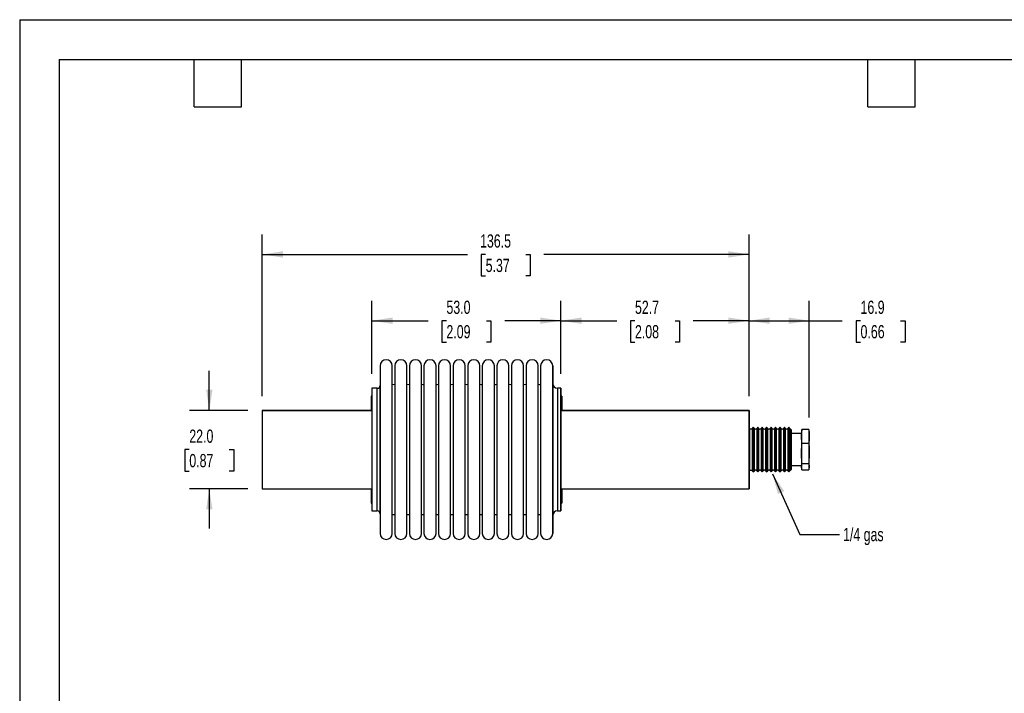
# Model space of a CAD drawing. Header units: millimetres. Extents: x 0 to 489, y 0 to 378.
# Tile 3 of 5: x 0 to 276, y 189 to 378. Entities that reach past the tile are written whole.
import ezdxf

# ---------------------------------------------------------------- set-up
doc = ezdxf.new("R2010")
doc.units = ezdxf.units.MM
doc.header["$LTSCALE"] = 1.75
doc.linetypes.add('CENTERX2', pattern=[20.32, 12.7, -2.54, 2.54, -2.54])
doc.layers.add('DIMENSIONS', color=140, linetype='Continuous', lineweight=25)
doc.layers.add('TEXT', color=140, linetype='Continuous', lineweight=25)
doc.styles.add('SLDTEXTSTYLE0', font='TXT', dxfattribs={"width": 0.7})
doc.dimstyles.new('SLDDIMSTYLE1', dxfattribs={"dimtxt": 3.776514, "dimasz": 5.7785, "dimexe": 0, "dimexo": 0.0625, "dimgap": 0.944128, "dimtad": 0, "dimtih": 1, "dimtoh": 1, "dimdec": 1, "dimrnd": 1e-09, "dimzin": 4, "dimdsep": 46, "dimtxsty": 'SLDTEXTSTYLE0', "dimsah": 1, "dimcen": 0.09, "dimadec": 0, "dimazin": 1, "dimtfac": 1, "dimtdec": 1, "dimtofl": 0, "dimtmove": 0, "dimatfit": 3, "dimfxl": 0, "dimfrac": 2, "dimtolj": 1, "dimtzin": 12, "dimarcsym": 0})
doc.dimstyles.new('SLDDIMSTYLE2', dxfattribs={"dimtxt": 3.776514, "dimasz": 5.7785, "dimexe": 0, "dimexo": 0.0625, "dimgap": 0.944128, "dimtad": 0, "dimtih": 1, "dimtoh": 1, "dimdec": 1, "dimrnd": 1e-09, "dimzin": 4, "dimdsep": 46, "dimtxsty": 'SLDTEXTSTYLE0', "dimsah": 1, "dimcen": 0.09, "dimadec": 0, "dimazin": 1, "dimtfac": 1, "dimtdec": 1, "dimtmove": 0, "dimatfit": 0, "dimfxl": 0, "dimfrac": 2, "dimtolj": 1, "dimtzin": 12, "dimarcsym": 0})
doc.dimstyles.new('SLDDIMSTYLE3', dxfattribs={"dimtxt": 3.776514, "dimasz": 5.7785, "dimexe": 0, "dimexo": 0.0625, "dimgap": 0.944128, "dimtad": 0, "dimtih": 1, "dimtoh": 1, "dimdec": 1, "dimrnd": 1e-09, "dimzin": 12, "dimdsep": 46, "dimtxsty": 'SLDTEXTSTYLE0', "dimsah": 1, "dimcen": 0.09, "dimadec": 0, "dimazin": 3, "dimtfac": 1, "dimtdec": 1, "dimtofl": 0, "dimtmove": 0, "dimatfit": 3, "dimfxl": 0, "dimfrac": 2, "dimtolj": 1, "dimtzin": 12, "dimarcsym": 0})
doc.dimstyles.new('SLDDIMSTYLE8', dxfattribs={"dimtxt": 0.18, "dimasz": 5.7785, "dimexe": 0, "dimexo": 0.0625, "dimgap": 0, "dimtad": 0, "dimtih": 1, "dimtoh": 1, "dimdec": 0, "dimrnd": 1e-09, "dimzin": 0, "dimdsep": 46, "dimtxsty": 'Standard', "dimsah": 1, "dimcen": 0.09, "dimadec": 0, "dimazin": 0, "dimtfac": 5.7785, "dimtdec": 0, "dimtofl": 0, "dimtmove": 0, "dimatfit": 3, "dimfxl": 0, "dimfrac": 2, "dimtolj": 1, "dimtzin": 0, "dimarcsym": 0})

# ---------------------------------------------------------------- blocks, each defined once
blk = doc.blocks.new('_D_16')
at = {"layer": 'DIMENSIONS'}
for p, q in [((53.18, 268.26), (53.18, 279.37)), ((64.02, 268.26), (47.62, 268.26)), ((47.57, 257.26), (46.3, 257.26)), ((46.3, 257.26), (46.3, 251.26)), ((58.79, 257.26), (60.06, 257.26)), ((60.06, 257.26), (60.06, 251.26)), ((46.3, 251.26), (47.57, 251.26)), ((60.06, 251.26), (58.79, 251.26)), ((64.02, 246.26), (47.62, 246.26)), ((53.18, 246.26), (53.18, 235.15))]:
    blk.add_line(p, q, dxfattribs=at)
for points in [[(53.18, 268.26), (54.07, 274.04), (52.29, 274.04)], [(53.18, 246.26), (52.29, 240.48), (54.07, 240.48)]]:
    blk.add_solid(points, dxfattribs=at)
at = {"layer": 'DIMENSIONS', "char_height": 3.704, "attachment_point": 1, "style": 'SLDTEXTSTYLE0'}
for s, insert in [('22.0', (47.57, 262.88)), ('0.87', (47.57, 256.03))]:
    blk.add_mtext(s, dxfattribs=dict(at, insert=insert))
blk = doc.blocks.new('_D_17')
at = {"layer": 'DIMENSIONS'}
for p, q in [((68.04, 272.29), (68.04, 317.55)), ((204.54, 272.29), (204.54, 317.55)), ((68.04, 312), (125.56, 312)), ((130.68, 312), (129.41, 312)), ((129.41, 312), (129.41, 306)), ((141.9, 312), (143.17, 312)), ((143.17, 312), (143.17, 306)), ((204.54, 312), (147.02, 312)), ((129.41, 306), (130.68, 306)), ((143.17, 306), (141.9, 306))]:
    blk.add_line(p, q, dxfattribs=at)
for points in [[(68.04, 312), (73.82, 311.11), (73.82, 312.89)], [(204.54, 312), (198.76, 312.89), (198.76, 311.11)]]:
    blk.add_solid(points, dxfattribs=at)
at = {"layer": 'DIMENSIONS', "char_height": 3.704, "attachment_point": 1, "style": 'SLDTEXTSTYLE0'}
for s, insert in [('136.5', (129.11, 317.62)), ('5.37', (130.68, 310.77))]:
    blk.add_mtext(s, dxfattribs=dict(at, insert=insert))
blk = doc.blocks.new('_D_18')
at = {"layer": 'DIMENSIONS'}
for p, q in [((98.79, 278.49), (98.79, 298.97)), ((151.79, 278.49), (151.79, 298.97)), ((98.79, 293.41), (114.56, 293.41)), ((119.68, 293.41), (118.41, 293.41)), ((118.41, 293.41), (118.41, 287.41)), ((130.9, 293.41), (132.17, 293.41)), ((132.17, 293.41), (132.17, 287.41)), ((151.79, 293.41), (136.02, 293.41)), ((118.41, 287.41), (119.68, 287.41)), ((132.17, 287.41), (130.9, 287.41))]:
    blk.add_line(p, q, dxfattribs=at)
for points in [[(98.79, 293.41), (104.57, 292.52), (104.57, 294.3)], [(151.79, 293.41), (146.01, 294.3), (146.01, 292.52)]]:
    blk.add_solid(points, dxfattribs=at)
at = {"layer": 'DIMENSIONS', "char_height": 3.704, "attachment_point": 1, "style": 'SLDTEXTSTYLE0'}
for s, insert in [('53.0', (119.68, 299.03)), ('2.09', (119.68, 292.18))]:
    blk.add_mtext(s, dxfattribs=dict(at, insert=insert))
blk = doc.blocks.new('_D_19')
at = {"layer": 'DIMENSIONS'}
for p, q in [((151.79, 278.49), (151.79, 298.97)), ((204.54, 272.29), (204.54, 298.97)), ((151.79, 293.41), (167.44, 293.41)), ((172.55, 293.41), (171.29, 293.41)), ((171.29, 293.41), (171.29, 287.41)), ((183.78, 293.41), (185.04, 293.41)), ((185.04, 293.41), (185.04, 287.41)), ((204.54, 293.41), (188.89, 293.41)), ((171.29, 287.41), (172.55, 287.41)), ((185.04, 287.41), (183.78, 287.41))]:
    blk.add_line(p, q, dxfattribs=at)
for points in [[(151.79, 293.41), (157.57, 292.52), (157.57, 294.3)], [(204.54, 293.41), (198.76, 294.3), (198.76, 292.52)]]:
    blk.add_solid(points, dxfattribs=at)
at = {"layer": 'DIMENSIONS', "char_height": 3.704, "attachment_point": 1, "style": 'SLDTEXTSTYLE0'}
for s, insert in [('52.7', (172.55, 299.03)), ('2.08', (172.55, 292.18))]:
    blk.add_mtext(s, dxfattribs=dict(at, insert=insert))
blk = doc.blocks.new('_D_20')
at = {"layer": 'DIMENSIONS'}
for p, q in [((204.54, 272.29), (204.54, 298.97)), ((221.42, 266.29), (221.42, 298.97)), ((204.54, 293.41), (221.42, 293.41)), ((221.42, 293.41), (230.69, 293.41)), ((235.81, 293.41), (234.54, 293.41)), ((234.54, 293.41), (234.54, 287.41)), ((247.03, 293.41), (248.3, 293.41)), ((248.3, 293.41), (248.3, 287.41)), ((234.54, 287.41), (235.81, 287.41)), ((248.3, 287.41), (247.03, 287.41))]:
    blk.add_line(p, q, dxfattribs=at)
for points in [[(204.54, 293.41), (210.32, 292.52), (210.32, 294.3)], [(221.42, 293.41), (215.64, 294.3), (215.64, 292.52)]]:
    blk.add_solid(points, dxfattribs=at)
at = {"layer": 'DIMENSIONS', "char_height": 3.704, "attachment_point": 1, "style": 'SLDTEXTSTYLE0'}
for s, insert in [('16.9', (235.81, 299.03)), ('0.66', (235.81, 292.18))]:
    blk.add_mtext(s, dxfattribs=dict(at, insert=insert))

msp = doc.modelspace()

# ---------------------------------------------------------------- linework, layer by layer
at = {"color": 7, "linetype": 'Continuous'}
for q in [(0, 0), (488.95, 377.83)]:
    msp.add_line((0, 377.83), q, dxfattribs=at)
for p, q in [((100.3, 274.46), (98.79, 274.46)), ((151.79, 274.46), (150.79, 274.46)), ((98.79, 272.26), (98.54, 272.26)), ((152.04, 272.26), (151.79, 272.26)), ((68.04, 268.27), (98.54, 268.27)), ((68.04, 268.27), (68.04, 268.26)), ((98.54, 268.26), (68.04, 268.26)), ((152.04, 268.27), (204.54, 268.27)), ((152.04, 268.26), (152.04, 268.27)), ((204.54, 268.26), (152.04, 268.26)), ((204.54, 268.27), (204.54, 262.81)), ((204.54, 268.27), (204.54, 268.26)), ((204.74, 263.01), (204.54, 262.81)), ((205.44, 263.01), (204.74, 263.01)), ((204.74, 251.51), (204.74, 263.01)), ((205.74, 263.51), (205.44, 263.21)), ((205.44, 263.21), (205.44, 251.31)), ((206.04, 263.21), (205.74, 263.51)), ((205.74, 251.01), (205.74, 263.51)), ((206.04, 263.09), (206.04, 263.21)), ((206.04, 251.31), (206.04, 263.09)), ((206.99, 263.51), (206.69, 263.21)), ((206.69, 263.21), (206.69, 263.09)), ((206.69, 263.09), (206.69, 251.31)), ((207.29, 263.21), (206.99, 263.51)), ((206.99, 251.01), (206.99, 263.51)), ((207.29, 263.09), (207.29, 263.21)), ((207.29, 251.31), (207.29, 263.09)), ((208.24, 263.51), (207.94, 263.21)), ((207.94, 263.21), (207.94, 263.09)), ((207.94, 263.09), (207.94, 251.31)), ((208.54, 263.21), (208.24, 263.51)), ((208.24, 251.01), (208.24, 263.51)), ((208.54, 263.09), (208.54, 263.21)), ((208.54, 251.31), (208.54, 263.09)), ((209.48, 263.51), (209.18, 263.21)), ((209.18, 263.21), (209.18, 263.09)), ((209.18, 263.09), (209.18, 251.31)), ((209.78, 263.21), (209.48, 263.51)), ((209.48, 251.01), (209.48, 263.51)), ((209.78, 263.09), (209.78, 263.21)), ((209.78, 251.31), (209.78, 263.09)), ((210.73, 263.51), (210.43, 263.21)), ((210.43, 263.21), (210.43, 263.09)), ((210.43, 263.09), (210.43, 251.31)), ((211.03, 263.21), (210.73, 263.51)), ((210.73, 251.01), (210.73, 263.51)), ((211.03, 263.09), (211.03, 263.21)), ((211.03, 251.31), (211.03, 263.09)), ((211.98, 263.51), (211.68, 263.21)), ((211.68, 263.21), (211.68, 263.09)), ((211.68, 263.09), (211.68, 251.31)), ((212.28, 263.21), (211.98, 263.51)), ((211.98, 251.01), (211.98, 263.51)), ((212.28, 263.09), (212.28, 263.21)), ((212.28, 251.31), (212.28, 263.09)), ((213.23, 263.51), (212.93, 263.21)), ((212.93, 263.21), (212.93, 263.09)), ((212.93, 263.09), (212.93, 251.31)), ((213.53, 263.21), (213.23, 263.51)), ((213.23, 251.01), (213.23, 263.51)), ((213.53, 263.09), (213.53, 263.21)), ((213.53, 251.31), (213.53, 263.09)), ((214.47, 263.51), (214.17, 263.21)), ((214.17, 263.21), (214.17, 263.09)), ((214.17, 263.09), (214.17, 251.31)), ((214.77, 263.21), (214.47, 263.51)), ((214.47, 251.01), (214.47, 263.51)), ((214.77, 263.09), (214.77, 263.21)), ((214.77, 251.31), (214.77, 263.09)), ((215.72, 263.51), (215.42, 263.21)), ((215.42, 263.21), (215.42, 263.09)), ((215.42, 263.09), (215.42, 251.31)), ((216.02, 263.21), (215.72, 263.51)), ((215.72, 251.01), (215.72, 263.51)), ((216.02, 251.31), (216.02, 263.21)), ((216.12, 263.01), (216.02, 263.01)), ((216.42, 262.71), (216.12, 263.01)), ((216.12, 257.26), (216.12, 263.01)), ((216.42, 251.81), (216.42, 262.71)), ((219.22, 260.99), (219.36, 262.92)), ((219.27, 262.53), (219.22, 262.26)), ((219.36, 262.92), (219.3, 262.53)), ((221.28, 262.92), (219.36, 262.92)), ((221.37, 262.53), (221.28, 262.92)), ((221.42, 262.26), (221.37, 262.53)), ((219.22, 261.76), (216.42, 261.76)), ((219.22, 262.26), (219.22, 260.99)), ((219.36, 259.06), (219.22, 260.99)), ((219.22, 260.99), (219.22, 256.24)), ((221.42, 260.99), (221.42, 262.26)), ((221.42, 256.24), (221.42, 260.99)), ((216.12, 251.51), (216.12, 257.26)), ((219.22, 256.24), (219.36, 259.06)), ((219.36, 259.06), (221.28, 259.06)), ((219.36, 253.41), (219.22, 256.24)), ((219.22, 256.24), (219.22, 252.51)), ((221.42, 256.24), (221.28, 253.41)), ((221.42, 252.51), (221.42, 256.24)), ((204.54, 251.71), (204.74, 251.51)), ((204.54, 251.71), (204.54, 246.27)), ((204.74, 251.51), (205.44, 251.51)), ((205.44, 251.31), (205.74, 251.01)), ((205.74, 251.01), (206.04, 251.31)), ((206.69, 251.31), (206.99, 251.01)), ((206.99, 251.01), (207.29, 251.31)), ((207.94, 251.31), (208.24, 251.01)), ((208.24, 251.01), (208.54, 251.31)), ((209.18, 251.31), (209.48, 251.01)), ((209.48, 251.01), (209.78, 251.31)), ((210.43, 251.31), (210.73, 251.01)), ((210.73, 251.01), (211.03, 251.31)), ((211.68, 251.31), (211.98, 251.01)), ((211.98, 251.01), (212.28, 251.31)), ((212.93, 251.31), (213.23, 251.01)), ((213.23, 251.01), (213.53, 251.31)), ((214.17, 251.31), (214.47, 251.01)), ((214.47, 251.01), (214.77, 251.31)), ((215.42, 251.31), (215.72, 251.01)), ((215.72, 251.01), (216.02, 251.31)), ((216.02, 251.51), (216.12, 251.51)), ((216.12, 251.51), (216.42, 251.81)), ((216.42, 252.76), (219.22, 252.76)), ((219.22, 252.51), (219.36, 253.41)), ((219.36, 251.61), (219.22, 252.51)), ((219.22, 252.51), (219.22, 252.26)), ((219.22, 252.26), (219.27, 252)), ((219.36, 253.41), (221.28, 253.41)), ((219.36, 251.61), (221.28, 251.61)), ((221.28, 253.41), (221.42, 252.51)), ((221.42, 252.51), (221.28, 251.61)), ((221.37, 252), (221.42, 252.26)), ((221.42, 252.26), (221.42, 252.51)), ((68.04, 246.26), (98.54, 246.26)), ((152.04, 246.26), (204.54, 246.26)), ((204.54, 246.26), (204.54, 246.27)), ((98.54, 242.26), (98.79, 242.26)), ((151.79, 242.26), (152.04, 242.26)), ((98.79, 240.06), (100.3, 240.06)), ((150.79, 240.06), (151.79, 240.06))]:
    msp.add_line(p, q)
at = {"flags": 128}
for points in [[(101.1, 280.74), (101.1, 280.75), (101.1, 280.55), (101.1, 280.16), (101.1, 279.58)], [(101.1, 279.58), (101.1, 278.82), (101.1, 277.87), (101.1, 276.68), (101.1, 275.31), (101.1, 273.7), (101.1, 271.92), (101.1, 269.95), (101.1, 267.84), (101.1, 265.63), (101.1, 263.32), (101.1, 261.78), (101.1, 260.22), (101.1, 258.64), (101.1, 256.36), (101.1, 254.09), (101.1, 251.98), (101.1, 249.91), (101.1, 247.9), (101.1, 245.97), (101.1, 244.03), (101.1, 242.21), (101.1, 240.46), (101.1, 238.89), (101.1, 237.48), (101.1, 236.28), (101.1, 235.3), (101.1, 234.56), (101.1, 234.2), (101.1, 233.95), (101.1, 233.8), (101.1, 233.79)], [(104.5, 233.76), (104.5, 233.82), (104.5, 234), (104.5, 234.3), (104.5, 234.71), (104.5, 235.24), (104.5, 235.89), (104.5, 236.64), (104.5, 237.49), (104.5, 238.45), (104.5, 239.5), (104.5, 240.65), (104.5, 241.87), (104.5, 243.18), (104.5, 244.56), (104.5, 246), (104.5, 247.5), (104.5, 249.05), (104.5, 250.64), (104.5, 252.27), (104.5, 253.92), (104.5, 255.59), (104.5, 257.26), (104.5, 258.94), (104.5, 260.61), (104.5, 262.26), (104.5, 263.88), (104.5, 265.48), (104.5, 267.03), (104.5, 268.53), (104.5, 269.97), (104.5, 271.35), (104.5, 272.65), (104.5, 273.88), (104.5, 275.02), (104.5, 276.08), (104.5, 277.03), (104.5, 277.89), (104.5, 278.64), (104.5, 279.28), (104.5, 279.81), (104.5, 280.23), (104.5, 280.52), (104.5, 280.7), (104.5, 280.76)], [(105.19, 280.76), (105.19, 280.7), (105.19, 280.52), (105.19, 280.23), (105.19, 279.81), (105.19, 279.28), (105.19, 278.64), (105.19, 277.89), (105.19, 277.03), (105.19, 276.08), (105.19, 275.02), (105.19, 273.88), (105.19, 272.65), (105.19, 271.35), (105.19, 269.97), (105.19, 268.53), (105.19, 267.03), (105.19, 265.48), (105.19, 263.88), (105.19, 262.26), (105.19, 260.61), (105.19, 258.94), (105.19, 257.26), (105.19, 255.59), (105.19, 253.92), (105.19, 252.27), (105.19, 250.64), (105.19, 249.05), (105.19, 247.5), (105.19, 246), (105.19, 244.56), (105.19, 243.18), (105.19, 241.87), (105.19, 240.65), (105.19, 239.5), (105.19, 238.45), (105.19, 237.49), (105.19, 236.64), (105.19, 235.89), (105.19, 235.24), (105.19, 234.71), (105.19, 234.3), (105.19, 234), (105.19, 233.82), (105.19, 233.76)], [(108.59, 233.76), (108.59, 233.82), (108.59, 234), (108.59, 234.3), (108.59, 234.71), (108.59, 235.24), (108.59, 235.89), (108.59, 236.64), (108.59, 237.49), (108.59, 238.45), (108.59, 239.5), (108.59, 240.65), (108.59, 241.87), (108.59, 243.18), (108.59, 244.56), (108.59, 246), (108.59, 247.5), (108.59, 249.05), (108.59, 250.64), (108.59, 252.27), (108.59, 253.92), (108.59, 255.59), (108.59, 257.26), (108.59, 258.94), (108.59, 260.61), (108.59, 262.26), (108.59, 263.88), (108.59, 265.48), (108.59, 267.03), (108.59, 268.53), (108.59, 269.97), (108.59, 271.35), (108.59, 272.65), (108.59, 273.88), (108.59, 275.02), (108.59, 276.08), (108.59, 277.03), (108.59, 277.89), (108.59, 278.64), (108.59, 279.28), (108.59, 279.81), (108.59, 280.23), (108.59, 280.52), (108.59, 280.7), (108.59, 280.76)], [(109.28, 280.76), (109.28, 280.7), (109.28, 280.52), (109.28, 280.23), (109.28, 279.81), (109.28, 279.28), (109.28, 278.64), (109.28, 277.89), (109.28, 277.03), (109.28, 276.08), (109.28, 275.02), (109.28, 273.88), (109.28, 272.65), (109.28, 271.35), (109.28, 269.97), (109.28, 268.53), (109.28, 267.03), (109.28, 265.48), (109.28, 263.88), (109.28, 262.26), (109.28, 260.61), (109.28, 258.94), (109.28, 257.26), (109.28, 255.59), (109.28, 253.92), (109.28, 252.27), (109.28, 250.64), (109.28, 249.05), (109.28, 247.5), (109.28, 246), (109.28, 244.56), (109.28, 243.18), (109.28, 241.87), (109.28, 240.65), (109.28, 239.5), (109.28, 238.45), (109.28, 237.49), (109.28, 236.64), (109.28, 235.89), (109.28, 235.24), (109.28, 234.71), (109.28, 234.3), (109.28, 234), (109.28, 233.82), (109.28, 233.76)], [(112.68, 233.76), (112.68, 233.82), (112.68, 234), (112.68, 234.3), (112.68, 234.71), (112.68, 235.24), (112.68, 235.89), (112.68, 236.64), (112.68, 237.49), (112.68, 238.45), (112.68, 239.5), (112.68, 240.65), (112.68, 241.87), (112.68, 243.18), (112.68, 244.56), (112.68, 246), (112.68, 247.5), (112.68, 249.05), (112.68, 250.64), (112.68, 252.27), (112.68, 253.92), (112.68, 255.59), (112.68, 257.26), (112.68, 258.94), (112.68, 260.61), (112.68, 262.26), (112.68, 263.88), (112.68, 265.48), (112.68, 267.03), (112.68, 268.53), (112.68, 269.97), (112.68, 271.35), (112.68, 272.65), (112.68, 273.88), (112.68, 275.02), (112.68, 276.08), (112.68, 277.03), (112.68, 277.89), (112.68, 278.64), (112.68, 279.28), (112.68, 279.81), (112.68, 280.23), (112.68, 280.52), (112.68, 280.7), (112.68, 280.76)], [(113.37, 280.76), (113.37, 280.7), (113.37, 280.52), (113.37, 280.23), (113.37, 279.81), (113.37, 279.28), (113.37, 278.64), (113.37, 277.89), (113.37, 277.03), (113.37, 276.08), (113.37, 275.02), (113.37, 273.88), (113.37, 272.65), (113.37, 271.35), (113.37, 269.97), (113.37, 268.53), (113.37, 267.03), (113.37, 265.48), (113.37, 263.88), (113.37, 262.26), (113.37, 260.61), (113.37, 258.94), (113.37, 257.26), (113.37, 255.59), (113.37, 253.92), (113.37, 252.27), (113.37, 250.64), (113.37, 249.05), (113.37, 247.5), (113.37, 246), (113.37, 244.56), (113.37, 243.18), (113.37, 241.87), (113.37, 240.65), (113.37, 239.5), (113.37, 238.45), (113.37, 237.49), (113.37, 236.64), (113.37, 235.89), (113.37, 235.24), (113.37, 234.71), (113.37, 234.3), (113.37, 234), (113.37, 233.82), (113.37, 233.76)], [(116.77, 233.76), (116.77, 233.82), (116.77, 234), (116.77, 234.3), (116.77, 234.71), (116.77, 235.24), (116.77, 235.89), (116.77, 236.64), (116.77, 237.49), (116.77, 238.45), (116.77, 239.5), (116.77, 240.65), (116.77, 241.87), (116.77, 243.18), (116.77, 244.56), (116.77, 246), (116.77, 247.5), (116.77, 249.05), (116.77, 250.64), (116.77, 252.27), (116.77, 253.92), (116.77, 255.59), (116.77, 257.26), (116.77, 258.94), (116.77, 260.61), (116.77, 262.26), (116.77, 263.88), (116.77, 265.48), (116.77, 267.03), (116.77, 268.53), (116.77, 269.97), (116.77, 271.35), (116.77, 272.65), (116.77, 273.88), (116.77, 275.02), (116.77, 276.08), (116.77, 277.03), (116.77, 277.89), (116.77, 278.64), (116.77, 279.28), (116.77, 279.81), (116.77, 280.23), (116.77, 280.52), (116.77, 280.7), (116.77, 280.76)], [(117.46, 280.76), (117.46, 280.7), (117.46, 280.52), (117.46, 280.23), (117.46, 279.81), (117.46, 279.28), (117.46, 278.64), (117.46, 277.89), (117.46, 277.03), (117.46, 276.08), (117.46, 275.02), (117.46, 273.88), (117.46, 272.65), (117.46, 271.35), (117.46, 269.97), (117.46, 268.53), (117.46, 267.03), (117.46, 265.48), (117.46, 263.88), (117.46, 262.26), (117.46, 260.61), (117.46, 258.94), (117.46, 257.26), (117.46, 255.59), (117.46, 253.92), (117.46, 252.27), (117.46, 250.64), (117.46, 249.05), (117.46, 247.5), (117.46, 246), (117.46, 244.56), (117.46, 243.18), (117.46, 241.87), (117.46, 240.65), (117.46, 239.5), (117.46, 238.45), (117.46, 237.49), (117.46, 236.64), (117.46, 235.89), (117.46, 235.24), (117.46, 234.71), (117.46, 234.3), (117.46, 234), (117.46, 233.82), (117.46, 233.76)], [(120.86, 233.76), (120.86, 233.82), (120.86, 234), (120.86, 234.3), (120.86, 234.71), (120.86, 235.24), (120.86, 235.89), (120.86, 236.64), (120.86, 237.49), (120.86, 238.45), (120.86, 239.5), (120.86, 240.65), (120.86, 241.87), (120.86, 243.18), (120.86, 244.56), (120.86, 246), (120.86, 247.5), (120.86, 249.05), (120.86, 250.64), (120.86, 252.27), (120.86, 253.92), (120.86, 255.59), (120.86, 257.26), (120.86, 258.94), (120.86, 260.61), (120.86, 262.26), (120.86, 263.88), (120.86, 265.48), (120.86, 267.03), (120.86, 268.53), (120.86, 269.97), (120.86, 271.35), (120.86, 272.65), (120.86, 273.88), (120.86, 275.02), (120.86, 276.08), (120.86, 277.03), (120.86, 277.89), (120.86, 278.64), (120.86, 279.28), (120.86, 279.81), (120.86, 280.23), (120.86, 280.52), (120.86, 280.7), (120.86, 280.76)], [(121.55, 280.76), (121.55, 280.7), (121.55, 280.52), (121.55, 280.23), (121.55, 279.81), (121.55, 279.28), (121.55, 278.64), (121.55, 277.89), (121.55, 277.03), (121.55, 276.08), (121.55, 275.02), (121.55, 273.88), (121.55, 272.65), (121.55, 271.35), (121.55, 269.97), (121.55, 268.53), (121.55, 267.03), (121.55, 265.48), (121.55, 263.88), (121.55, 262.26), (121.55, 260.61), (121.55, 258.94), (121.55, 257.26), (121.55, 255.59), (121.55, 253.92), (121.55, 252.27), (121.55, 250.64), (121.55, 249.05), (121.55, 247.5), (121.55, 246), (121.55, 244.56), (121.55, 243.18), (121.55, 241.87), (121.55, 240.65), (121.55, 239.5), (121.55, 238.45), (121.55, 237.49), (121.55, 236.64), (121.55, 235.89), (121.55, 235.24), (121.55, 234.71), (121.55, 234.3), (121.55, 234), (121.55, 233.82), (121.55, 233.76)], [(124.95, 233.76), (124.95, 233.82), (124.95, 234), (124.95, 234.3), (124.95, 234.71), (124.95, 235.24), (124.95, 235.89), (124.95, 236.64), (124.95, 237.49), (124.95, 238.45), (124.95, 239.5), (124.95, 240.65), (124.95, 241.87), (124.95, 243.18), (124.95, 244.56), (124.95, 246), (124.95, 247.5), (124.95, 249.05), (124.95, 250.64), (124.95, 252.27), (124.95, 253.92), (124.95, 255.59), (124.95, 257.26), (124.95, 258.94), (124.95, 260.61), (124.95, 262.26), (124.95, 263.88), (124.95, 265.48), (124.95, 267.03), (124.95, 268.53), (124.95, 269.97), (124.95, 271.35), (124.95, 272.65), (124.95, 273.88), (124.95, 275.02), (124.95, 276.08), (124.95, 277.03), (124.95, 277.89), (124.95, 278.64), (124.95, 279.28), (124.95, 279.81), (124.95, 280.23), (124.95, 280.52), (124.95, 280.7), (124.95, 280.76)], [(125.64, 280.76), (125.64, 280.7), (125.64, 280.52), (125.64, 280.23), (125.64, 279.81), (125.64, 279.28), (125.64, 278.64), (125.64, 277.89), (125.64, 277.03), (125.64, 276.08), (125.64, 275.02), (125.64, 273.88), (125.64, 272.65), (125.64, 271.35), (125.64, 269.97), (125.64, 268.53), (125.64, 267.03), (125.64, 265.48), (125.64, 263.88), (125.64, 262.26), (125.64, 260.61), (125.64, 258.94), (125.64, 257.26), (125.64, 255.59), (125.64, 253.92), (125.64, 252.27), (125.64, 250.64), (125.64, 249.05), (125.64, 247.5), (125.64, 246), (125.64, 244.56), (125.64, 243.18), (125.64, 241.87), (125.64, 240.65), (125.64, 239.5), (125.64, 238.45), (125.64, 237.49), (125.64, 236.64), (125.64, 235.89), (125.64, 235.24), (125.64, 234.71), (125.64, 234.3), (125.64, 234), (125.64, 233.82), (125.64, 233.76)], [(129.04, 233.76), (129.04, 233.82), (129.04, 234), (129.04, 234.3), (129.04, 234.71), (129.04, 235.24), (129.04, 235.89), (129.04, 236.64), (129.04, 237.49), (129.04, 238.45), (129.04, 239.5), (129.04, 240.65), (129.04, 241.87), (129.04, 243.18), (129.04, 244.56), (129.04, 246), (129.04, 247.5), (129.04, 249.05), (129.04, 250.64), (129.04, 252.27), (129.04, 253.92), (129.04, 255.59), (129.04, 257.26), (129.04, 258.94), (129.04, 260.61), (129.04, 262.26), (129.04, 263.88), (129.04, 265.48), (129.04, 267.03), (129.04, 268.53), (129.04, 269.97), (129.04, 271.35), (129.04, 272.65), (129.04, 273.88), (129.04, 275.02), (129.04, 276.08), (129.04, 277.03), (129.04, 277.89), (129.04, 278.64), (129.04, 279.28), (129.04, 279.81), (129.04, 280.23), (129.04, 280.52), (129.04, 280.7), (129.04, 280.76)], [(129.73, 280.76), (129.73, 280.7), (129.73, 280.52), (129.73, 280.23), (129.73, 279.81), (129.73, 279.28), (129.73, 278.64), (129.73, 277.89), (129.73, 277.03), (129.73, 276.08), (129.73, 275.02), (129.73, 273.88), (129.73, 272.65), (129.73, 271.35), (129.73, 269.97), (129.73, 268.53), (129.73, 267.03), (129.73, 265.48), (129.73, 263.88), (129.73, 262.26), (129.73, 260.61), (129.73, 258.94), (129.73, 257.26), (129.73, 255.59), (129.73, 253.92), (129.73, 252.27), (129.73, 250.64), (129.73, 249.05), (129.73, 247.5), (129.73, 246), (129.73, 244.56), (129.73, 243.18), (129.73, 241.87), (129.73, 240.65), (129.73, 239.5), (129.73, 238.45), (129.73, 237.49), (129.73, 236.64), (129.73, 235.89), (129.73, 235.24), (129.73, 234.71), (129.73, 234.3), (129.73, 234), (129.73, 233.82), (129.73, 233.76)], [(133.13, 233.76), (133.13, 233.82), (133.13, 234), (133.13, 234.3), (133.13, 234.71), (133.13, 235.24), (133.13, 235.89), (133.13, 236.64), (133.13, 237.49), (133.13, 238.45), (133.13, 239.5), (133.13, 240.65), (133.13, 241.87), (133.13, 243.18), (133.13, 244.56), (133.13, 246), (133.13, 247.5), (133.13, 249.05), (133.13, 250.64), (133.13, 252.27), (133.13, 253.92), (133.13, 255.59), (133.13, 257.26), (133.13, 258.94), (133.13, 260.61), (133.13, 262.26), (133.13, 263.88), (133.13, 265.48), (133.13, 267.03), (133.13, 268.53), (133.13, 269.97), (133.13, 271.35), (133.13, 272.65), (133.13, 273.88), (133.13, 275.02), (133.13, 276.08), (133.13, 277.03), (133.13, 277.89), (133.13, 278.64), (133.13, 279.28), (133.13, 279.81), (133.13, 280.23), (133.13, 280.52), (133.13, 280.7), (133.13, 280.76)], [(133.82, 280.76), (133.82, 280.7), (133.82, 280.52), (133.82, 280.23), (133.82, 279.81), (133.82, 279.28), (133.82, 278.64), (133.82, 277.89), (133.82, 277.03), (133.82, 276.08), (133.82, 275.02), (133.82, 273.88), (133.82, 272.65), (133.82, 271.35), (133.82, 269.97), (133.82, 268.53), (133.82, 267.03), (133.82, 265.48), (133.82, 263.88), (133.82, 262.26), (133.82, 260.61), (133.82, 258.94), (133.82, 257.26), (133.82, 255.59), (133.82, 253.92), (133.82, 252.27), (133.82, 250.64), (133.82, 249.05), (133.82, 247.5), (133.82, 246), (133.82, 244.56), (133.82, 243.18), (133.82, 241.87), (133.82, 240.65), (133.82, 239.5), (133.82, 238.45), (133.82, 237.49), (133.82, 236.64), (133.82, 235.89), (133.82, 235.24), (133.82, 234.71), (133.82, 234.3), (133.82, 234), (133.82, 233.82), (133.82, 233.76)], [(137.22, 233.76), (137.22, 233.82), (137.22, 234), (137.22, 234.3), (137.22, 234.71), (137.22, 235.24), (137.22, 235.89), (137.22, 236.64), (137.22, 237.49), (137.22, 238.45), (137.22, 239.5), (137.22, 240.65), (137.22, 241.87), (137.22, 243.18), (137.22, 244.56), (137.22, 246), (137.22, 247.5), (137.22, 249.05), (137.22, 250.64), (137.22, 252.27), (137.22, 253.92), (137.22, 255.59), (137.22, 257.26), (137.22, 258.94), (137.22, 260.61), (137.22, 262.26), (137.22, 263.88), (137.22, 265.48), (137.22, 267.03), (137.22, 268.53), (137.22, 269.97), (137.22, 271.35), (137.22, 272.65), (137.22, 273.88), (137.22, 275.02), (137.22, 276.08), (137.22, 277.03), (137.22, 277.89), (137.22, 278.64), (137.22, 279.28), (137.22, 279.81), (137.22, 280.23), (137.22, 280.52), (137.22, 280.7), (137.22, 280.76)], [(137.91, 280.76), (137.91, 280.7), (137.91, 280.52), (137.91, 280.23), (137.91, 279.81), (137.91, 279.28), (137.91, 278.64), (137.91, 277.89), (137.91, 277.03), (137.91, 276.08), (137.91, 275.02), (137.91, 273.88), (137.91, 272.65), (137.91, 271.35), (137.91, 269.97), (137.91, 268.53), (137.91, 267.03), (137.91, 265.48), (137.91, 263.88), (137.91, 262.26), (137.91, 260.61), (137.91, 258.94), (137.91, 257.26), (137.91, 255.59), (137.91, 253.92), (137.91, 252.27), (137.91, 250.64), (137.91, 249.05), (137.91, 247.5), (137.91, 246), (137.91, 244.56), (137.91, 243.18), (137.91, 241.87), (137.91, 240.65), (137.91, 239.5), (137.91, 238.45), (137.91, 237.49), (137.91, 236.64), (137.91, 235.89), (137.91, 235.24), (137.91, 234.71), (137.91, 234.3), (137.91, 234), (137.91, 233.82), (137.91, 233.76)], [(141.31, 233.76), (141.31, 233.82), (141.31, 234), (141.31, 234.3), (141.31, 234.71), (141.31, 235.24), (141.31, 235.89), (141.31, 236.64), (141.31, 237.49), (141.31, 238.45), (141.31, 239.5), (141.31, 240.65), (141.31, 241.87), (141.31, 243.18), (141.31, 244.56), (141.31, 246), (141.31, 247.5), (141.31, 249.05), (141.31, 250.64), (141.31, 252.27), (141.31, 253.92), (141.31, 255.59), (141.31, 257.26), (141.31, 258.94), (141.31, 260.61), (141.31, 262.26), (141.31, 263.88), (141.31, 265.48), (141.31, 267.03), (141.31, 268.53), (141.31, 269.97), (141.31, 271.35), (141.31, 272.65), (141.31, 273.88), (141.31, 275.02), (141.31, 276.08), (141.31, 277.03), (141.31, 277.89), (141.31, 278.64), (141.31, 279.28), (141.31, 279.81), (141.31, 280.23), (141.31, 280.52), (141.31, 280.7), (141.31, 280.76)], [(142, 280.76), (142, 280.7), (142, 280.52), (142, 280.23), (142, 279.81), (142, 279.28), (142, 278.64), (142, 277.89), (142, 277.03), (142, 276.08), (142, 275.02), (142, 273.88), (142, 272.65), (142, 271.35), (142, 269.97), (142, 268.53), (142, 267.03), (142, 265.48), (142, 263.88), (142, 262.26), (142, 260.61), (142, 258.94), (142, 257.26), (142, 255.59), (142, 253.92), (142, 252.27), (142, 250.64), (142, 249.05), (142, 247.5), (142, 246), (142, 244.56), (142, 243.18), (142, 241.87), (142, 240.65), (142, 239.5), (142, 238.45), (142, 237.49), (142, 236.64), (142, 235.89), (142, 235.24), (142, 234.71), (142, 234.3), (142, 234), (142, 233.82), (142, 233.76)], [(145.4, 233.76), (145.4, 233.82), (145.4, 234), (145.4, 234.3), (145.4, 234.71), (145.4, 235.24), (145.4, 235.89), (145.4, 236.64), (145.4, 237.49), (145.4, 238.45), (145.4, 239.5), (145.4, 240.65), (145.4, 241.87), (145.4, 243.18), (145.4, 244.56), (145.4, 246), (145.4, 247.5), (145.4, 249.05), (145.4, 250.64), (145.4, 252.27), (145.4, 253.92), (145.4, 255.59), (145.4, 257.26), (145.4, 258.94), (145.4, 260.61), (145.4, 262.26), (145.4, 263.88), (145.4, 265.48), (145.4, 267.03), (145.4, 268.53), (145.4, 269.97), (145.4, 271.35), (145.4, 272.65), (145.4, 273.88), (145.4, 275.02), (145.4, 276.08), (145.4, 277.03), (145.4, 277.89), (145.4, 278.64), (145.4, 279.28), (145.4, 279.81), (145.4, 280.23), (145.4, 280.52), (145.4, 280.7), (145.4, 280.76)], [(146.09, 280.76), (146.09, 280.7), (146.09, 280.52), (146.09, 280.23), (146.09, 279.81), (146.09, 279.28), (146.09, 278.64), (146.09, 277.89), (146.09, 277.03), (146.09, 276.08), (146.09, 275.02), (146.09, 273.88), (146.09, 272.65), (146.09, 271.35), (146.09, 269.97), (146.09, 268.53), (146.09, 267.03), (146.09, 265.48), (146.09, 263.88), (146.09, 262.26), (146.09, 260.61), (146.09, 258.94), (146.09, 257.26), (146.09, 255.59), (146.09, 253.92), (146.09, 252.27), (146.09, 250.64), (146.09, 249.05), (146.09, 247.5), (146.09, 246), (146.09, 244.56), (146.09, 243.18), (146.09, 241.87), (146.09, 240.65), (146.09, 239.5), (146.09, 238.45), (146.09, 237.49), (146.09, 236.64), (146.09, 235.89), (146.09, 235.24), (146.09, 234.71), (146.09, 234.3), (146.09, 234), (146.09, 233.82), (146.09, 233.76)], [(149.49, 279.58), (149.49, 280.16), (149.49, 280.55), (149.49, 280.75), (149.49, 280.74)], [(149.49, 280.72), (149.49, 280.46), (149.49, 279.97), (149.49, 279.23), (149.49, 278.25), (149.49, 277.05), (149.49, 275.63), (149.49, 274.6), (149.49, 273.5), (149.49, 272.32), (149.49, 270.5), (149.49, 268.56), (149.49, 266.63), (149.49, 264.62), (149.49, 262.55), (149.49, 260.44), (149.49, 258.17)], [(149.49, 234.94), (149.49, 234.37), (149.49, 233.98), (149.49, 233.78), (149.49, 233.8), (149.49, 234.06), (149.49, 234.56), (149.49, 235.3), (149.49, 236.28), (149.49, 237.48), (149.49, 238.89), (149.49, 239.92), (149.49, 241.03), (149.49, 242.21), (149.49, 244.03), (149.49, 245.97), (149.49, 247.9), (149.49, 249.91), (149.49, 251.98), (149.49, 254.09), (149.49, 256.36), (149.49, 258.64), (149.49, 261), (149.49, 263.32), (149.49, 265.63), (149.49, 267.84), (149.49, 269.95), (149.49, 271.92), (149.49, 273.12), (149.49, 274.25), (149.49, 275.31), (149.49, 276.68), (149.49, 277.87), (149.49, 278.82), (149.49, 279.58)], [(98.79, 274.46), (98.79, 274.4), (98.79, 274.23), (98.79, 273.94), (98.79, 273.53), (98.79, 273.01), (98.79, 272.39), (98.79, 271.66), (98.79, 270.84), (98.79, 269.92), (98.79, 268.91), (98.79, 267.83), (98.79, 266.67), (98.79, 265.45), (98.79, 264.17), (98.79, 262.85), (98.79, 261.49), (98.79, 260.09), (98.79, 258.68), (98.79, 257.26)], [(100.3, 240.06), (100.3, 240.06), (100.3, 240.14), (100.3, 240.33), (100.3, 240.64), (100.3, 241.06), (100.3, 241.6), (100.3, 242.24), (100.3, 242.98), (100.3, 243.82), (100.3, 244.75), (100.3, 245.77), (100.3, 246.87), (100.3, 248.03), (100.3, 249.26), (100.3, 250.55), (100.3, 251.88), (100.3, 253.25), (100.3, 254.64), (100.3, 256.05), (100.3, 257.47), (100.3, 258.89), (100.3, 260.3), (100.3, 261.69), (100.3, 263.05), (100.3, 264.37), (100.3, 265.63), (100.3, 266.85), (100.3, 267.99), (100.3, 269.07), (100.3, 270.06), (100.3, 270.96), (100.3, 271.78), (100.3, 272.49), (100.3, 273.1), (100.3, 273.6), (100.3, 273.99), (100.3, 274.26), (100.3, 274.42), (100.3, 274.46)], [(101.1, 274.36), (101.1, 274.92), (101.1, 275.22), (101.1, 275.23)], [(101.1, 239.3), (101.1, 239.29), (101.1, 239.49), (101.1, 239.87), (101.1, 240.44), (101.1, 241.19), (101.1, 242.11), (101.1, 243.19), (101.1, 244.4), (101.1, 245.73), (101.1, 247.61), (101.1, 249.59), (101.1, 251.63), (101.1, 253.75), (101.1, 255.99), (101.1, 258.32), (101.1, 260.12), (101.1, 261.9), (101.1, 263.67), (101.1, 265.37), (101.1, 266.98), (101.1, 268.49), (101.1, 269.85), (101.1, 271.08), (101.1, 272.46), (101.1, 273.55), (101.1, 274.36)], [(105.19, 275.51), (104.85, 275.46), (104.5, 275.51)], [(109.28, 275.51), (108.94, 275.46), (108.59, 275.51)], [(113.37, 275.51), (113.03, 275.46), (112.68, 275.51)], [(117.46, 275.51), (117.12, 275.46), (116.77, 275.51)], [(121.55, 275.51), (121.21, 275.46), (120.86, 275.51)], [(125.64, 275.51), (125.3, 275.46), (124.95, 275.51)], [(129.73, 275.51), (129.39, 275.46), (129.04, 275.51)], [(133.82, 275.51), (133.48, 275.46), (133.13, 275.51)], [(137.91, 275.51), (137.57, 275.46), (137.22, 275.51)], [(142, 275.51), (141.66, 275.46), (141.31, 275.51)], [(146.09, 275.51), (145.75, 275.46), (145.4, 275.51)], [(149.49, 274.83), (149.49, 275.41), (149.49, 275.72), (149.49, 275.73), (149.49, 275.53), (149.49, 275.14), (149.49, 274.55), (149.49, 273.78), (149.49, 272.84), (149.49, 271.72), (149.49, 270.49), (149.49, 269.12), (149.49, 267.18), (149.49, 265.15), (149.49, 263.05), (149.49, 260.87), (149.49, 258.57), (149.49, 256.18), (149.49, 254.32), (149.49, 252.5), (149.49, 250.68), (149.49, 248.93), (149.49, 247.28), (149.49, 245.73), (149.49, 244.33), (149.49, 243.06), (149.49, 241.65), (149.49, 240.53), (149.49, 239.69)], [(149.49, 239.69), (149.49, 239.12), (149.49, 238.81), (149.49, 238.79), (149.49, 239), (149.49, 239.39), (149.49, 239.97), (149.49, 240.74), (149.49, 241.69), (149.49, 242.8), (149.49, 244.04), (149.49, 245.41), (149.49, 247.34), (149.49, 249.38), (149.49, 251.47), (149.49, 253.65), (149.49, 255.96), (149.49, 258.35), (149.49, 260.2), (149.49, 262.03), (149.49, 263.85), (149.49, 265.59), (149.49, 267.25), (149.49, 268.8), (149.49, 270.2), (149.49, 271.47), (149.49, 272.88), (149.49, 274), (149.49, 274.83)], [(150.79, 274.46), (150.79, 274.4), (150.79, 274.23), (150.79, 273.94), (150.79, 273.53), (150.79, 273.01), (150.79, 272.39), (150.79, 271.66), (150.79, 270.84), (150.79, 269.92), (150.79, 268.91), (150.79, 267.83), (150.79, 266.67), (150.79, 265.45), (150.79, 264.17), (150.79, 262.85), (150.79, 261.49), (150.79, 260.09), (150.79, 258.68), (150.79, 257.26)], [(151.79, 257.26), (151.79, 258.68), (151.79, 260.09), (151.79, 261.49), (151.79, 262.85), (151.79, 264.17), (151.79, 265.45), (151.79, 266.67), (151.79, 267.83), (151.79, 268.91), (151.79, 269.92), (151.79, 270.84), (151.79, 271.66), (151.79, 272.39), (151.79, 273.01), (151.79, 273.53), (151.79, 273.94), (151.79, 274.23), (151.79, 274.4), (151.79, 274.46), (151.79, 274.4), (151.79, 274.23), (151.79, 273.94), (151.79, 273.53), (151.79, 273.01), (151.79, 272.39), (151.79, 271.66), (151.79, 270.84), (151.79, 269.92), (151.79, 268.91), (151.79, 267.83), (151.79, 266.67), (151.79, 265.45), (151.79, 264.17), (151.79, 262.85), (151.79, 261.49), (151.79, 260.09), (151.79, 258.68), (151.79, 257.26), (151.79, 255.84), (151.79, 254.43), (151.79, 253.04), (151.79, 251.68), (151.79, 250.35), (151.79, 249.08), (151.79, 247.86), (151.79, 246.7), (151.79, 245.61), (151.79, 244.61), (151.79, 243.69), (151.79, 242.86), (151.79, 242.14), (151.79, 241.51), (151.79, 240.99), (151.79, 240.59), (151.79, 240.3), (151.79, 240.12), (151.79, 240.06), (151.79, 240.12), (151.79, 240.3), (151.79, 240.59), (151.79, 240.99), (151.79, 241.51), (151.79, 242.14), (151.79, 242.86), (151.79, 243.69), (151.79, 244.61), (151.79, 245.61), (151.79, 246.7), (151.79, 247.86), (151.79, 249.08), (151.79, 250.35), (151.79, 251.68), (151.79, 253.04), (151.79, 254.43), (151.79, 255.84), (151.79, 257.26)], [(98.54, 272.26), (98.54, 272.25), (98.54, 272.13), (98.54, 271.9), (98.54, 271.56), (98.54, 271.1), (98.54, 270.54), (98.54, 269.88), (98.54, 269.11), (98.54, 268.26)], [(151.79, 272.26), (151.79, 272.26), (151.79, 272.17), (151.79, 271.97), (151.79, 271.65), (151.79, 271.21), (151.79, 270.67), (151.79, 270.03), (151.79, 269.28), (151.79, 268.44), (151.79, 267.51), (151.79, 266.5), (151.79, 265.42), (151.79, 264.28), (151.79, 263.08), (151.79, 261.84), (151.79, 260.55), (151.79, 259.25), (151.79, 257.93), (151.79, 256.6), (151.79, 255.28), (151.79, 253.97), (151.79, 252.69), (151.79, 251.45), (151.79, 250.25), (151.79, 249.1), (151.79, 248.02), (151.79, 247.01), (151.79, 246.09), (151.79, 245.25), (151.79, 244.5), (151.79, 243.85), (151.79, 243.31), (151.79, 242.88), (151.79, 242.56), (151.79, 242.35), (151.79, 242.27), (151.79, 242.26)], [(152.04, 268.26), (152.04, 269.11), (152.04, 269.88), (152.04, 270.54), (152.04, 271.1), (152.04, 271.56), (152.04, 271.9), (152.04, 272.13), (152.04, 272.25), (152.04, 272.25), (152.04, 272.13), (152.04, 271.9), (152.04, 271.56), (152.04, 271.1), (152.04, 270.54), (152.04, 269.88), (152.04, 269.12), (152.04, 268.27)], [(68.04, 268.26), (68.04, 267.28), (68.04, 266.22), (68.04, 265.09), (68.04, 263.88), (68.04, 262.63), (68.04, 261.32), (68.04, 259.99), (68.04, 258.63), (68.04, 257.26), (68.04, 255.89), (68.04, 254.53), (68.04, 253.2), (68.04, 251.89), (68.04, 250.64), (68.04, 249.44), (68.04, 248.3), (68.04, 247.24), (68.04, 246.26)], [(81.04, 268.26), (81.95, 268.26), (82.85, 268.26), (83.72, 268.26), (84.54, 268.26), (85.3, 268.26), (85.99, 268.26), (86.59, 268.26), (87.1, 268.26), (87.51, 268.26), (87.8, 268.26), (87.98, 268.26), (88.04, 268.26), (87.98, 268.26), (87.8, 268.26), (87.51, 268.26), (87.1, 268.26), (86.59, 268.26), (85.99, 268.26), (85.3, 268.26), (84.54, 268.26), (83.72, 268.26), (82.85, 268.26), (81.95, 268.26), (81.04, 268.26), (80.13, 268.26), (79.23, 268.26), (78.36, 268.26), (77.54, 268.26), (76.78, 268.26), (76.09, 268.26), (75.49, 268.26), (74.98, 268.26), (74.57, 268.26), (74.28, 268.26), (74.1, 268.26), (74.04, 268.26), (74.1, 268.26), (74.28, 268.26), (74.57, 268.26), (74.98, 268.26), (75.49, 268.26), (76.09, 268.26), (76.78, 268.26), (77.54, 268.26), (78.36, 268.26), (79.23, 268.26), (80.13, 268.26), (81.04, 268.26)], [(163.54, 268.26), (164.45, 268.26), (165.35, 268.26), (166.22, 268.26), (167.04, 268.26), (167.8, 268.26), (168.49, 268.26), (169.09, 268.26), (169.6, 268.26), (170.01, 268.26), (170.3, 268.26), (170.48, 268.26), (170.54, 268.26), (170.48, 268.26), (170.3, 268.26), (170.01, 268.26), (169.6, 268.26), (169.09, 268.26), (168.49, 268.26), (167.8, 268.26), (167.04, 268.26), (166.22, 268.26), (165.35, 268.26), (164.45, 268.26), (163.54, 268.26), (162.63, 268.26), (161.73, 268.26), (160.86, 268.26), (160.04, 268.26), (159.28, 268.26), (158.59, 268.26), (157.99, 268.26), (157.48, 268.26), (157.07, 268.26), (156.78, 268.26), (156.6, 268.26), (156.54, 268.26), (156.6, 268.26), (156.78, 268.26), (157.07, 268.26), (157.48, 268.26), (157.99, 268.26), (158.59, 268.26), (159.28, 268.26), (160.04, 268.26), (160.86, 268.26), (161.73, 268.26), (162.63, 268.26), (163.54, 268.26)], [(188.54, 268.26), (189.45, 268.26), (190.35, 268.26), (191.22, 268.26), (192.04, 268.26), (192.8, 268.26), (193.49, 268.26), (194.09, 268.26), (194.6, 268.26), (195.01, 268.26), (195.3, 268.26), (195.48, 268.26), (195.54, 268.26), (195.48, 268.26), (195.3, 268.26), (195.01, 268.26), (194.6, 268.26), (194.09, 268.26), (193.49, 268.26), (192.8, 268.26), (192.04, 268.26), (191.22, 268.26), (190.35, 268.26), (189.45, 268.26), (188.54, 268.26), (187.63, 268.26), (186.73, 268.26), (185.86, 268.26), (185.04, 268.26), (184.28, 268.26), (183.59, 268.26), (182.99, 268.26), (182.48, 268.26), (182.07, 268.26), (181.78, 268.26), (181.6, 268.26), (181.54, 268.26), (181.6, 268.26), (181.78, 268.26), (182.07, 268.26), (182.48, 268.26), (182.99, 268.26), (183.59, 268.26), (184.28, 268.26), (185.04, 268.26), (185.86, 268.26), (186.73, 268.26), (187.63, 268.26), (188.54, 268.26)], [(204.54, 246.26), (204.54, 247.24), (204.54, 248.3), (204.54, 249.44), (204.54, 250.64), (204.54, 251.89), (204.54, 253.2), (204.54, 254.53), (204.54, 255.89), (204.54, 257.26), (204.54, 258.63), (204.54, 259.99), (204.54, 261.32), (204.54, 262.63), (204.54, 263.88), (204.54, 265.09), (204.54, 266.22), (204.54, 267.28), (204.54, 268.26)], [(221.28, 262.92), (221.38, 261.95), (221.42, 260.99)], [(221.42, 260.99), (221.38, 260.03), (221.28, 259.06)], [(98.79, 257.26), (98.79, 255.84), (98.79, 254.43), (98.79, 253.04), (98.79, 251.68), (98.79, 250.35), (98.79, 249.08), (98.79, 247.86), (98.79, 246.7), (98.79, 245.61), (98.79, 244.61), (98.79, 243.69), (98.79, 242.86), (98.79, 242.14), (98.79, 241.51), (98.79, 240.99), (98.79, 240.59), (98.79, 240.3), (98.79, 240.12), (98.79, 240.06)], [(150.79, 257.26), (150.79, 255.84), (150.79, 254.43), (150.79, 253.04), (150.79, 251.68), (150.79, 250.35), (150.79, 249.08), (150.79, 247.86), (150.79, 246.7), (150.79, 245.61), (150.79, 244.61), (150.79, 243.69), (150.79, 242.86), (150.79, 242.14), (150.79, 241.51), (150.79, 240.99), (150.79, 240.59), (150.79, 240.3), (150.79, 240.12), (150.79, 240.06)], [(221.28, 259.06), (221.38, 257.65), (221.42, 256.24)], [(149.49, 256.24), (149.49, 255.89), (149.49, 253.53), (149.49, 251.21), (149.49, 248.9), (149.49, 246.68), (149.49, 244.58), (149.49, 242.61), (149.49, 241.4), (149.49, 240.27), (149.49, 239.22), (149.49, 237.85), (149.49, 236.66), (149.49, 235.71), (149.49, 234.94)], [(98.54, 246.26), (98.54, 245.41), (98.54, 244.65), (98.54, 243.98), (98.54, 243.42), (98.54, 242.97), (98.54, 242.62), (98.54, 242.39), (98.54, 242.28), (98.54, 242.26)], [(152.04, 246.27), (152.04, 245.41), (152.04, 244.65), (152.04, 243.99), (152.04, 243.42), (152.04, 242.97), (152.04, 242.62), (152.04, 242.39), (152.04, 242.28), (152.04, 242.28), (152.04, 242.39), (152.04, 242.62), (152.04, 242.97), (152.04, 243.42), (152.04, 243.98), (152.04, 244.65), (152.04, 245.41), (152.04, 246.26)], [(104.5, 239.02), (104.85, 239.06), (105.19, 239.02)], [(108.59, 239.02), (108.94, 239.06), (109.28, 239.02)], [(112.68, 239.02), (113.03, 239.06), (113.37, 239.02)], [(116.77, 239.02), (117.12, 239.06), (117.46, 239.02)], [(120.86, 239.02), (121.21, 239.06), (121.55, 239.02)], [(124.95, 239.02), (125.3, 239.06), (125.64, 239.02)], [(129.04, 239.02), (129.39, 239.06), (129.73, 239.02)], [(133.13, 239.02), (133.48, 239.06), (133.82, 239.02)], [(137.22, 239.02), (137.57, 239.06), (137.91, 239.02)], [(141.31, 239.02), (141.66, 239.06), (142, 239.02)], [(145.4, 239.02), (145.75, 239.06), (146.09, 239.02)]]:
    msp.add_lwpolyline(points, dxfattribs=at)
for centre, radius, start, end in [((102.8, 280.76), 1.7, 360, 180), ((106.89, 280.76), 1.7, 360, 180), ((110.98, 280.76), 1.7, 360, 180), ((115.07, 280.76), 1.7, 360, 180), ((119.16, 280.76), 1.7, 360, 180), ((123.25, 280.76), 1.7, 360, 180), ((127.34, 280.76), 1.7, 360, 180), ((131.43, 280.76), 1.7, 360, 180), ((135.52, 280.76), 1.7, 360, 180), ((139.61, 280.76), 1.7, 360, 180), ((143.7, 280.76), 1.7, 360, 180), ((147.79, 280.76), 1.7, 360, 180), ((100.3, 275.26), 0.8, 270, 360), ((150.79, 275.76), 1.3, 180, 270), ((206.36, 263.38), 0.362, 206.5843, 333.4157), ((207.61, 263.38), 0.362, 206.5843, 333.4157), ((208.86, 263.38), 0.362, 206.5843, 333.4157), ((210.11, 263.38), 0.362, 206.5843, 333.4157), ((211.35, 263.38), 0.362, 206.5843, 333.4157), ((212.6, 263.38), 0.362, 206.5843, 333.4157), ((213.85, 263.38), 0.362, 206.5843, 333.4157), ((215.1, 263.38), 0.362, 206.5843, 333.4157), ((206.36, 251.15), 0.362, 26.5843, 153.4157), ((207.61, 251.15), 0.362, 26.5843, 153.4157), ((208.86, 251.15), 0.362, 26.5843, 153.4157), ((210.11, 251.15), 0.362, 26.5843, 153.4157), ((211.35, 251.15), 0.362, 26.5843, 153.4157), ((212.6, 251.15), 0.362, 26.5843, 153.4157), ((213.85, 251.15), 0.362, 26.5843, 153.4157), ((215.1, 251.15), 0.362, 26.5843, 153.4157), ((100.3, 239.26), 0.8, 360, 90), ((150.79, 238.76), 1.3, 90, 180), ((102.8, 233.76), 1.7, 180, 360), ((106.89, 233.76), 1.7, 180, 360), ((110.98, 233.76), 1.7, 180, 360), ((115.07, 233.76), 1.7, 180, 360), ((119.16, 233.76), 1.7, 180, 360), ((123.25, 233.76), 1.7, 180, 360), ((127.34, 233.76), 1.7, 180, 360), ((131.43, 233.76), 1.7, 180, 360), ((135.52, 233.76), 1.7, 180, 360), ((139.61, 233.76), 1.7, 180, 360), ((143.7, 233.76), 1.7, 180, 360), ((147.79, 233.76), 1.7, 180, 360)]:
    msp.add_arc(centre, radius, start, end)
at = {"layer": 'TEXT'}
for p, q in [((11.11, 366.71), (477.84, 366.71)), ((11.11, 366.71), (11.11, 11.11)), ((48.89, 353.38), (48.89, 366.71)), ((62.23, 353.38), (62.23, 366.71)), ((237.81, 353.38), (237.81, 366.71)), ((251.14, 353.38), (251.14, 366.71)), ((48.89, 353.38), (62.23, 353.38)), ((237.81, 353.38), (251.14, 353.38))]:
    msp.add_line(p, q, dxfattribs=at)

# ---------------------------------------------------------------- texts
at = {"layer": 'TEXT', "linetype": 'CENTERX2', "lineweight": 18, "insert": (230.91, 235.29), "char_height": 3.704, "attachment_point": 1, "style": 'SLDTEXTSTYLE0'}
msp.add_mtext('1/4 gas', dxfattribs=at)

# ---------------------------------------------------------------- dimensions: what is measured, and where the dimension line sits
at = {"layer": 'DIMENSIONS'}
for base, p1, p2, angle, dimstyle, picture, middle in [((204.54, 312), (68.04, 268.26), (204.54, 268.26), 360, 'SLDDIMSTYLE3', '_D_17', (136.29, 312)), ((151.79, 293.41), (98.79, 274.46), (151.79, 274.46), 360, 'SLDDIMSTYLE1', '_D_18', (125.29, 293.41)), ((204.5405852, 293.4103163), (151.7905854, 274.462928), (204.5405852, 268.2608519), 359.9999999, 'SLDDIMSTYLE3', '_D_19', (178.1655853, 293.4103164)), ((204.54, 293.41), (221.42, 262.26), (204.54, 268.26), 360, 'SLDDIMSTYLE3', '_D_20', (241.42, 293.41)), ((53.18, 246.26), (68.04, 268.26), (68.04, 246.26), 90, 'SLDDIMSTYLE2', '_D_16', (53.18, 257.26))]:
    dim = msp.add_linear_dim(base=base, p1=p1, p2=p2, angle=angle, dimstyle=dimstyle, dxfattribs=at)
    dim.commit()
    dim.dimension.update_dxf_attribs({"geometry": picture, "text_midpoint": middle, "dimtype": 160})

# ---------------------------------------------------------------- leaders
at = {"layer": 'TEXT', "linetype": 'CENTERX2', "lineweight": 18}
msp.add_leader([(211.14, 250.47), (218.8, 233.42), (229.91, 233.42)], dimstyle='SLDDIMSTYLE8', dxfattribs=at)

doc.saveas('drawing.dxf')
